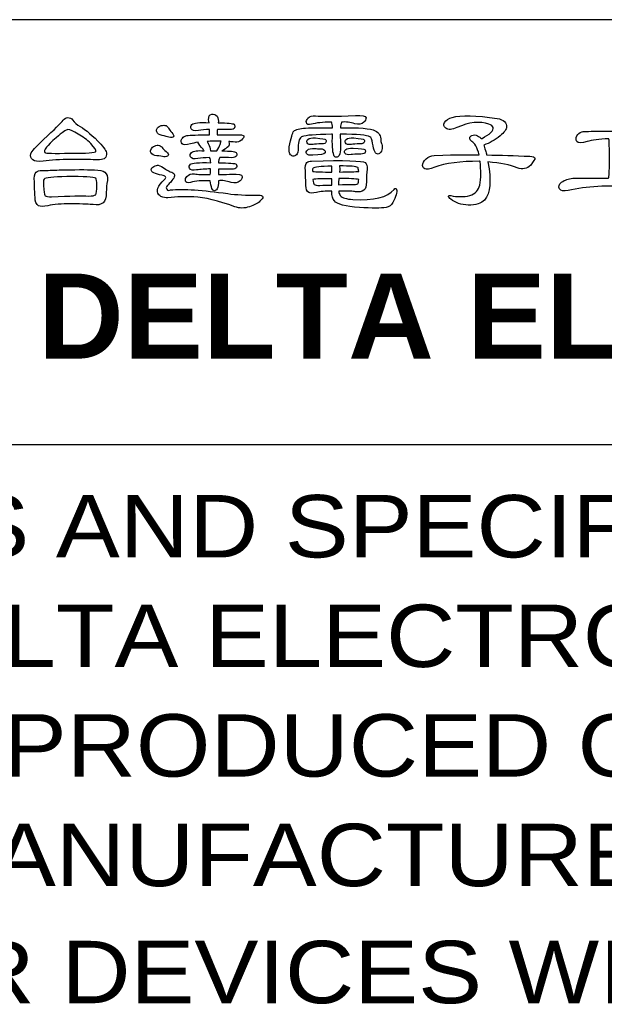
# Model space of a CAD drawing. Extents: x -54 to 576, y -100 to 345.
# Tile 12 of 18: x 373 to 398, y -60 to -18. Entities that reach past the tile are written whole.
import ezdxf

# ---------------------------------------------------------------- set-up
doc = ezdxf.new("R2010")
doc.units = 0
doc.header["$LTSCALE"] = 23.1
doc.header["$MEASUREMENT"] = 0
doc.layers.get('0').update_dxf_attribs({"linetype": 'CONTINUOUS'})
doc.layers.add('delta', color=5, linetype='CONTINUOUS')
doc.layers.add('DRAWING FRAME', color=1, linetype='CONTINUOUS')
doc.styles.add('ARIAL', font='ARIAL.TTF')
doc.styles.add('ROMANC', font='romanc')

# ---------------------------------------------------------------- blocks, each defined once
blk = doc.blocks.new('DELTA-TXT')
at = {"layer": 'delta'}
for points, knots in [([(0.724, 5.601), (1.095, 5.598), (1.348, 5.595), (1.483, 5.59), (1.483, 5.59), (1.564, 5.588), (1.626, 5.598), (1.667, 5.621), (1.667, 5.621), (1.704, 5.644), (1.727, 5.682), (1.735, 5.737), (1.735, 5.737), (1.749, 5.799), (1.697, 5.895), (1.578, 6.028), (1.578, 6.028), (1.346, 6.274), (1.151, 6.44), (0.994, 6.527), (0.994, 6.527), (0.903, 6.577), (0.831, 6.64), (0.779, 6.715), (0.779, 6.715), (0.751, 6.758), (0.706, 6.781), (0.641, 6.783), (0.641, 6.783), (0.594, 6.783), (0.552, 6.758), (0.515, 6.708), (0.515, 6.708), (0.451, 6.631), (0.267, 6.448), (-0.039, 6.161), (-0.039, 6.161), (-0.258, 5.963), (-0.378, 5.828), (-0.401, 5.758), (-0.401, 5.758), (-0.424, 5.689), (-0.406, 5.632), (-0.346, 5.587), (-0.346, 5.587), (-0.296, 5.546), (-0.199, 5.534), (-0.056, 5.553), (-0.056, 5.553), (0.17, 5.58), (0.43, 5.596), (0.724, 5.601)], [0, 0, 0, 0, 0.076923, 0.076923, 0.076923, 0.076923, 0.153846, 0.153846, 0.153846, 0.153846, 0.230769, 0.230769, 0.230769, 0.230769, 0.307692, 0.307692, 0.307692, 0.307692, 0.384615, 0.384615, 0.384615, 0.384615, 0.461538, 0.461538, 0.461538, 0.461538, 0.538462, 0.538462, 0.538462, 0.538462, 0.615385, 0.615385, 0.615385, 0.615385, 0.692308, 0.692308, 0.692308, 0.692308, 0.769231, 0.769231, 0.769231, 0.769231, 0.846154, 0.846154, 0.846154, 0.846154, 0.923077, 0.923077, 0.923077, 0.923077, 1, 1, 1, 1]), ([(5.186, 6.103), (5.227, 6.103), (5.267, 6.1), (5.306, 6.093), (5.306, 6.093), (5.388, 6.079), (5.45, 6.086), (5.494, 6.113), (5.494, 6.113), (5.564, 6.161), (5.604, 6.203), (5.613, 6.24), (5.613, 6.24), (5.623, 6.276), (5.581, 6.294), (5.487, 6.294), (5.487, 6.294), (5.272, 6.294), (5.062, 6.293), (4.855, 6.291), (4.855, 6.291), (4.857, 6.325), (4.859, 6.365), (4.861, 6.411), (4.861, 6.411), (4.861, 6.42), (4.862, 6.432), (4.865, 6.448), (4.865, 6.448), (4.97, 6.448), (5.083, 6.446), (5.207, 6.441), (5.207, 6.441), (5.291, 6.441), (5.339, 6.46), (5.35, 6.496), (5.35, 6.496), (5.364, 6.533), (5.359, 6.565), (5.337, 6.592), (5.337, 6.592), (5.302, 6.619), (5.153, 6.633), (4.889, 6.633), (4.889, 6.633), (4.898, 6.703), (4.886, 6.765), (4.855, 6.818), (4.855, 6.818), (4.818, 6.872), (4.768, 6.892), (4.704, 6.879), (4.704, 6.879), (4.642, 6.863), (4.614, 6.811), (4.618, 6.722), (4.618, 6.722), (4.625, 6.692), (4.63, 6.664), (4.632, 6.636), (4.632, 6.636), (4.359, 6.65), (4.197, 6.634), (4.147, 6.589), (4.147, 6.589), (4.11, 6.552), (4.101, 6.512), (4.12, 6.469), (4.12, 6.469), (4.149, 6.414), (4.219, 6.398), (4.328, 6.421), (4.328, 6.421), (4.417, 6.437), (4.522, 6.445), (4.642, 6.445), (4.642, 6.445), (4.64, 6.388), (4.641, 6.336), (4.646, 6.291), (4.646, 6.291), (4.568, 6.293), (4.493, 6.293), (4.42, 6.291), (4.42, 6.291), (4.14, 6.291), (3.985, 6.281), (3.955, 6.26), (3.955, 6.26), (3.914, 6.244), (3.882, 6.217), (3.859, 6.178), (3.859, 6.178), (3.837, 6.128), (3.839, 6.083), (3.866, 6.041), (3.866, 6.041), (3.896, 6.005), (3.976, 6.005), (4.106, 6.041), (4.106, 6.041), (4.163, 6.058), (4.235, 6.072), (4.321, 6.086), (4.321, 6.086), (4.315, 6.072), (4.347, 6.023), (4.42, 5.939), (4.42, 5.939), (4.448, 5.905), (4.471, 5.873), (4.492, 5.844), (4.492, 5.844), (4.312, 5.859), (4.193, 5.844), (4.133, 5.796), (4.133, 5.796), (4.097, 5.759), (4.088, 5.719), (4.106, 5.675), (4.106, 5.675), (4.135, 5.621), (4.205, 5.605), (4.315, 5.628), (4.315, 5.628), (4.406, 5.644), (4.516, 5.652), (4.646, 5.652), (4.646, 5.652), (4.662, 5.618), (4.672, 5.57), (4.677, 5.508), (4.677, 5.508), (4.335, 5.517), (4.145, 5.503), (4.106, 5.464), (4.106, 5.464), (4.069, 5.43), (4.06, 5.392), (4.078, 5.351), (4.078, 5.351), (4.106, 5.301), (4.172, 5.285), (4.277, 5.303), (4.277, 5.303), (4.389, 5.319), (4.52, 5.33), (4.673, 5.334), (4.673, 5.334), (4.671, 5.277), (4.667, 5.223), (4.663, 5.173), (4.663, 5.173), (4.456, 5.173), (4.309, 5.179), (4.222, 5.19), (4.222, 5.19), (4.126, 5.204), (4.054, 5.181), (4.006, 5.122), (4.006, 5.122), (3.97, 5.079), (3.955, 5.038), (3.962, 4.999), (3.962, 4.999), (3.971, 4.949), (4.019, 4.933), (4.106, 4.951), (4.106, 4.951), (4.245, 4.992), (4.431, 5.008), (4.663, 4.999), (4.663, 4.999), (4.67, 4.917), (4.686, 4.844), (4.711, 4.78), (4.711, 4.78), (4.725, 4.739), (4.75, 4.719), (4.786, 4.719), (4.786, 4.719), (4.813, 4.719), (4.837, 4.736), (4.858, 4.77), (4.858, 4.77), (4.887, 4.827), (4.901, 4.901), (4.899, 4.992), (4.899, 4.992), (4.897, 4.995), (4.896, 4.996), (4.896, 4.999), (4.896, 4.999), (4.998, 5.013), (5.117, 4.996), (5.251, 4.951), (5.251, 4.951), (5.356, 4.922), (5.44, 4.936), (5.504, 4.995), (5.504, 4.995), (5.547, 5.039), (5.568, 5.08), (5.565, 5.118), (5.565, 5.118), (5.559, 5.173), (5.46, 5.195), (5.268, 5.184), (5.268, 5.184), (5.204, 5.181), (5.079, 5.178), (4.892, 5.173), (4.892, 5.173), (4.892, 5.235), (4.892, 5.287), (4.892, 5.331), (4.892, 5.331), (5.008, 5.331), (5.134, 5.328), (5.268, 5.324), (5.268, 5.324), (5.345, 5.324), (5.391, 5.341), (5.405, 5.375), (5.405, 5.375), (5.418, 5.411), (5.414, 5.441), (5.391, 5.464), (5.391, 5.464), (5.362, 5.491), (5.196, 5.505), (4.896, 5.505), (4.896, 5.505), (4.898, 5.562), (4.909, 5.612), (4.929, 5.655), (4.929, 5.655), (5.032, 5.655), (5.143, 5.653), (5.261, 5.649), (5.261, 5.649), (5.345, 5.649), (5.393, 5.667), (5.405, 5.703), (5.405, 5.703), (5.418, 5.74), (5.414, 5.772), (5.391, 5.799), (5.391, 5.799), (5.357, 5.826), (5.223, 5.84), (4.991, 5.84), (4.991, 5.84), (5.074, 5.894), (5.124, 5.926), (5.145, 5.936), (5.145, 5.936), (5.2, 5.979), (5.214, 6.035), (5.186, 6.103)], [0, 0, 0, 0, 0.015385, 0.015385, 0.015385, 0.015385, 0.030769, 0.030769, 0.030769, 0.030769, 0.046154, 0.046154, 0.046154, 0.046154, 0.061538, 0.061538, 0.061538, 0.061538, 0.076923, 0.076923, 0.076923, 0.076923, 0.092308, 0.092308, 0.092308, 0.092308, 0.107692, 0.107692, 0.107692, 0.107692, 0.123077, 0.123077, 0.123077, 0.123077, 0.138462, 0.138462, 0.138462, 0.138462, 0.153846, 0.153846, 0.153846, 0.153846, 0.169231, 0.169231, 0.169231, 0.169231, 0.184615, 0.184615, 0.184615, 0.184615, 0.2, 0.2, 0.2, 0.2, 0.215385, 0.215385, 0.215385, 0.215385, 0.230769, 0.230769, 0.230769, 0.230769, 0.246154, 0.246154, 0.246154, 0.246154, 0.261538, 0.261538, 0.261538, 0.261538, 0.276923, 0.276923, 0.276923, 0.276923, 0.292308, 0.292308, 0.292308, 0.292308, 0.307692, 0.307692, 0.307692, 0.307692, 0.323077, 0.323077, 0.323077, 0.323077, 0.338462, 0.338462, 0.338462, 0.338462, 0.353846, 0.353846, 0.353846, 0.353846, 0.369231, 0.369231, 0.369231, 0.369231, 0.384615, 0.384615, 0.384615, 0.384615, 0.4, 0.4, 0.4, 0.4, 0.415385, 0.415385, 0.415385, 0.415385, 0.430769, 0.430769, 0.430769, 0.430769, 0.446154, 0.446154, 0.446154, 0.446154, 0.461538, 0.461538, 0.461538, 0.461538, 0.476923, 0.476923, 0.476923, 0.476923, 0.492308, 0.492308, 0.492308, 0.492308, 0.507692, 0.507692, 0.507692, 0.507692, 0.523077, 0.523077, 0.523077, 0.523077, 0.538462, 0.538462, 0.538462, 0.538462, 0.553846, 0.553846, 0.553846, 0.553846, 0.569231, 0.569231, 0.569231, 0.569231, 0.584615, 0.584615, 0.584615, 0.584615, 0.6, 0.6, 0.6, 0.6, 0.615385, 0.615385, 0.615385, 0.615385, 0.630769, 0.630769, 0.630769, 0.630769, 0.646154, 0.646154, 0.646154, 0.646154, 0.661538, 0.661538, 0.661538, 0.661538, 0.676923, 0.676923, 0.676923, 0.676923, 0.692308, 0.692308, 0.692308, 0.692308, 0.707692, 0.707692, 0.707692, 0.707692, 0.723077, 0.723077, 0.723077, 0.723077, 0.738462, 0.738462, 0.738462, 0.738462, 0.753846, 0.753846, 0.753846, 0.753846, 0.769231, 0.769231, 0.769231, 0.769231, 0.784615, 0.784615, 0.784615, 0.784615, 0.8, 0.8, 0.8, 0.8, 0.815385, 0.815385, 0.815385, 0.815385, 0.830769, 0.830769, 0.830769, 0.830769, 0.846154, 0.846154, 0.846154, 0.846154, 0.861538, 0.861538, 0.861538, 0.861538, 0.876923, 0.876923, 0.876923, 0.876923, 0.892308, 0.892308, 0.892308, 0.892308, 0.907692, 0.907692, 0.907692, 0.907692, 0.923077, 0.923077, 0.923077, 0.923077, 0.938462, 0.938462, 0.938462, 0.938462, 0.953846, 0.953846, 0.953846, 0.953846, 0.969231, 0.969231, 0.969231, 0.969231, 0.984615, 0.984615, 0.984615, 0.984615, 1, 1, 1, 1]), ([(8.114, 6.311), (8.1, 6.024), (8.112, 5.828), (8.151, 5.724), (8.151, 5.724), (8.165, 5.682), (8.19, 5.662), (8.226, 5.662), (8.226, 5.662), (8.254, 5.662), (8.278, 5.679), (8.298, 5.713), (8.298, 5.713), (8.328, 5.771), (8.341, 5.845), (8.339, 5.936), (8.339, 5.936), (8.337, 6.089), (8.335, 6.213), (8.332, 6.311), (8.332, 6.311), (8.818, 6.311), (9.097, 6.287), (9.17, 6.24), (9.17, 6.24), (9.204, 6.219), (9.229, 6.159), (9.245, 6.059), (9.245, 6.059), (9.272, 5.846), (9.325, 5.745), (9.402, 5.754), (9.402, 5.754), (9.425, 5.757), (9.449, 5.775), (9.474, 5.809), (9.474, 5.809), (9.502, 5.846), (9.516, 5.894), (9.518, 5.953), (9.518, 5.953), (9.516, 5.982), (9.51, 6.009), (9.502, 6.031), (9.502, 6.031), (9.488, 6.061), (9.48, 6.098), (9.478, 6.144), (9.478, 6.144), (9.484, 6.26), (9.43, 6.349), (9.313, 6.411), (9.313, 6.411), (9.197, 6.475), (8.872, 6.503), (8.336, 6.496), (8.336, 6.496), (8.338, 6.553), (8.349, 6.605), (8.37, 6.653), (8.37, 6.653), (8.486, 6.667), (8.611, 6.651), (8.746, 6.605), (8.746, 6.605), (8.851, 6.576), (8.935, 6.591), (8.999, 6.65), (8.999, 6.65), (9.042, 6.694), (9.063, 6.734), (9.061, 6.773), (9.061, 6.773), (9.054, 6.828), (8.954, 6.849), (8.763, 6.838), (8.763, 6.838), (8.18, 6.815), (7.804, 6.813), (7.635, 6.831), (7.635, 6.831), (7.539, 6.845), (7.467, 6.822), (7.419, 6.763), (7.419, 6.763), (7.383, 6.72), (7.368, 6.678), (7.375, 6.64), (7.375, 6.64), (7.384, 6.59), (7.432, 6.574), (7.519, 6.592), (7.519, 6.592), (7.644, 6.633), (7.832, 6.653), (8.083, 6.653), (8.083, 6.653), (8.098, 6.617), (8.11, 6.563), (8.117, 6.493), (8.117, 6.493), (7.83, 6.495), (7.576, 6.493), (7.355, 6.486), (7.355, 6.486), (7.184, 6.477), (7.072, 6.447), (7.02, 6.397), (7.02, 6.397), (6.985, 6.356), (6.942, 6.209), (6.89, 5.956), (6.89, 5.956), (6.883, 5.858), (6.889, 5.792), (6.907, 5.758), (6.907, 5.758), (6.93, 5.724), (6.959, 5.703), (6.996, 5.696), (6.996, 5.696), (7.032, 5.694), (7.065, 5.705), (7.095, 5.73), (7.095, 5.73), (7.129, 5.765), (7.145, 5.833), (7.143, 5.936), (7.143, 5.936), (7.143, 6.12), (7.184, 6.224), (7.266, 6.247), (7.266, 6.247), (7.355, 6.283), (7.627, 6.305), (8.083, 6.311), (8.083, 6.311), (8.092, 6.314), (8.102, 6.314), (8.114, 6.311)], [0, 0, 0, 0, 0.028571, 0.028571, 0.028571, 0.028571, 0.057143, 0.057143, 0.057143, 0.057143, 0.085714, 0.085714, 0.085714, 0.085714, 0.114286, 0.114286, 0.114286, 0.114286, 0.142857, 0.142857, 0.142857, 0.142857, 0.171429, 0.171429, 0.171429, 0.171429, 0.2, 0.2, 0.2, 0.2, 0.228571, 0.228571, 0.228571, 0.228571, 0.257143, 0.257143, 0.257143, 0.257143, 0.285714, 0.285714, 0.285714, 0.285714, 0.314286, 0.314286, 0.314286, 0.314286, 0.342857, 0.342857, 0.342857, 0.342857, 0.371429, 0.371429, 0.371429, 0.371429, 0.4, 0.4, 0.4, 0.4, 0.428571, 0.428571, 0.428571, 0.428571, 0.457143, 0.457143, 0.457143, 0.457143, 0.485714, 0.485714, 0.485714, 0.485714, 0.514286, 0.514286, 0.514286, 0.514286, 0.542857, 0.542857, 0.542857, 0.542857, 0.571429, 0.571429, 0.571429, 0.571429, 0.6, 0.6, 0.6, 0.6, 0.628571, 0.628571, 0.628571, 0.628571, 0.657143, 0.657143, 0.657143, 0.657143, 0.685714, 0.685714, 0.685714, 0.685714, 0.714286, 0.714286, 0.714286, 0.714286, 0.742857, 0.742857, 0.742857, 0.742857, 0.771429, 0.771429, 0.771429, 0.771429, 0.8, 0.8, 0.8, 0.8, 0.828571, 0.828571, 0.828571, 0.828571, 0.857143, 0.857143, 0.857143, 0.857143, 0.885714, 0.885714, 0.885714, 0.885714, 0.914286, 0.914286, 0.914286, 0.914286, 0.942857, 0.942857, 0.942857, 0.942857, 0.971429, 0.971429, 0.971429, 0.971429, 1, 1, 1, 1]), ([(12.501, 5.529), (12.851, 5.506), (13.126, 5.45), (13.325, 5.361), (13.325, 5.361), (13.475, 5.307), (13.602, 5.334), (13.707, 5.443), (13.707, 5.443), (13.792, 5.546), (13.83, 5.61), (13.823, 5.635), (13.823, 5.635), (13.815, 5.664), (13.767, 5.682), (13.68, 5.689), (13.68, 5.689), (13.256, 5.71), (12.85, 5.723), (12.463, 5.727), (12.463, 5.727), (12.454, 5.771), (12.443, 5.811), (12.429, 5.85), (12.429, 5.85), (12.409, 5.919), (12.394, 5.971), (12.385, 6.007), (12.385, 6.007), (12.542, 6.062), (12.695, 6.149), (12.843, 6.267), (12.843, 6.267), (12.961, 6.365), (13.022, 6.447), (13.027, 6.513), (13.027, 6.513), (13.034, 6.639), (12.945, 6.721), (12.76, 6.759), (12.76, 6.759), (12.164, 6.848), (11.74, 6.857), (11.489, 6.787), (11.489, 6.787), (11.391, 6.759), (11.32, 6.71), (11.277, 6.64), (11.277, 6.64), (11.241, 6.578), (11.251, 6.526), (11.308, 6.482), (11.308, 6.482), (11.378, 6.432), (11.485, 6.438), (11.626, 6.5), (11.626, 6.5), (11.968, 6.657), (12.267, 6.688), (12.525, 6.592), (12.525, 6.592), (12.593, 6.578), (12.634, 6.549), (12.648, 6.503), (12.648, 6.503), (12.657, 6.46), (12.635, 6.412), (12.583, 6.359), (12.583, 6.359), (12.519, 6.303), (12.436, 6.248), (12.333, 6.195), (12.333, 6.195), (12.326, 6.195), (12.321, 6.193), (12.316, 6.188), (12.316, 6.188), (12.287, 6.218), (12.25, 6.244), (12.207, 6.267), (12.207, 6.267), (12.152, 6.294), (12.098, 6.299), (12.046, 6.281), (12.046, 6.281), (12.01, 6.267), (11.989, 6.242), (11.985, 6.206), (11.985, 6.206), (11.982, 6.169), (12.003, 6.138), (12.046, 6.11), (12.046, 6.11), (12.128, 6.069), (12.196, 5.942), (12.251, 5.727), (12.251, 5.727), (12.078, 5.741), (11.656, 5.736), (10.983, 5.713), (10.983, 5.713), (10.892, 5.706), (10.815, 5.674), (10.754, 5.614), (10.754, 5.614), (10.685, 5.553), (10.653, 5.492), (10.655, 5.433), (10.655, 5.433), (10.657, 5.39), (10.679, 5.358), (10.72, 5.337), (10.72, 5.337), (10.761, 5.314), (10.853, 5.328), (10.997, 5.379), (10.997, 5.379), (11.304, 5.495), (11.727, 5.552), (12.265, 5.549), (12.265, 5.549), (12.267, 5.549), (12.272, 5.548), (12.279, 5.546), (12.279, 5.546), (12.306, 5.293), (12.304, 5.07), (12.272, 4.879), (12.272, 4.879), (12.235, 4.733), (12.141, 4.634), (11.988, 4.582), (11.988, 4.582), (11.81, 4.541), (11.63, 4.541), (11.448, 4.582), (11.448, 4.582), (11.412, 4.591), (11.391, 4.586), (11.387, 4.568), (11.387, 4.568), (11.384, 4.541), (11.406, 4.511), (11.451, 4.48), (11.451, 4.48), (11.583, 4.374), (11.748, 4.319), (11.944, 4.312), (11.944, 4.312), (12.158, 4.314), (12.312, 4.361), (12.405, 4.452), (12.405, 4.452), (12.569, 4.646), (12.601, 5.005), (12.501, 5.529)], [0, 0, 0, 0, 0.025641, 0.025641, 0.025641, 0.025641, 0.051282, 0.051282, 0.051282, 0.051282, 0.076923, 0.076923, 0.076923, 0.076923, 0.102564, 0.102564, 0.102564, 0.102564, 0.128205, 0.128205, 0.128205, 0.128205, 0.153846, 0.153846, 0.153846, 0.153846, 0.179487, 0.179487, 0.179487, 0.179487, 0.205128, 0.205128, 0.205128, 0.205128, 0.230769, 0.230769, 0.230769, 0.230769, 0.25641, 0.25641, 0.25641, 0.25641, 0.282051, 0.282051, 0.282051, 0.282051, 0.307692, 0.307692, 0.307692, 0.307692, 0.333333, 0.333333, 0.333333, 0.333333, 0.358974, 0.358974, 0.358974, 0.358974, 0.384615, 0.384615, 0.384615, 0.384615, 0.410256, 0.410256, 0.410256, 0.410256, 0.435897, 0.435897, 0.435897, 0.435897, 0.461538, 0.461538, 0.461538, 0.461538, 0.487179, 0.487179, 0.487179, 0.487179, 0.512821, 0.512821, 0.512821, 0.512821, 0.538462, 0.538462, 0.538462, 0.538462, 0.564103, 0.564103, 0.564103, 0.564103, 0.589744, 0.589744, 0.589744, 0.589744, 0.615385, 0.615385, 0.615385, 0.615385, 0.641026, 0.641026, 0.641026, 0.641026, 0.666667, 0.666667, 0.666667, 0.666667, 0.692308, 0.692308, 0.692308, 0.692308, 0.717949, 0.717949, 0.717949, 0.717949, 0.74359, 0.74359, 0.74359, 0.74359, 0.769231, 0.769231, 0.769231, 0.769231, 0.794872, 0.794872, 0.794872, 0.794872, 0.820513, 0.820513, 0.820513, 0.820513, 0.846154, 0.846154, 0.846154, 0.846154, 0.871795, 0.871795, 0.871795, 0.871795, 0.897436, 0.897436, 0.897436, 0.897436, 0.923077, 0.923077, 0.923077, 0.923077, 0.948718, 0.948718, 0.948718, 0.948718, 0.974359, 0.974359, 0.974359, 0.974359, 1, 1, 1, 1]), ([(0.935, 6.318), (1.068, 6.243), (1.186, 6.153), (1.291, 6.048), (1.291, 6.048), (1.403, 5.93), (1.452, 5.856), (1.438, 5.826), (1.438, 5.826), (1.422, 5.79), (1.182, 5.774), (0.717, 5.778), (0.717, 5.778), (0.252, 5.765), (0.01, 5.772), (-0.008, 5.799), (-0.008, 5.799), (-0.049, 5.853), (0.058, 5.992), (0.314, 6.212), (0.314, 6.212), (0.487, 6.365), (0.596, 6.441), (0.641, 6.441), (0.641, 6.441), (0.706, 6.439), (0.804, 6.398), (0.935, 6.318)], [0, 0, 0, 0, 0.142857, 0.142857, 0.142857, 0.142857, 0.285714, 0.285714, 0.285714, 0.285714, 0.428571, 0.428571, 0.428571, 0.428571, 0.571429, 0.571429, 0.571429, 0.571429, 0.714286, 0.714286, 0.714286, 0.714286, 0.857143, 0.857143, 0.857143, 0.857143, 1, 1, 1, 1]), ([(3.484, 6.486), (3.474, 6.513), (3.452, 6.536), (3.415, 6.554), (3.415, 6.554), (3.374, 6.57), (3.327, 6.57), (3.275, 6.554), (3.275, 6.554), (3.232, 6.538), (3.199, 6.517), (3.176, 6.489), (3.176, 6.489), (3.149, 6.448), (3.141, 6.413), (3.152, 6.383), (3.152, 6.383), (3.173, 6.329), (3.223, 6.293), (3.302, 6.278), (3.302, 6.278), (3.387, 6.261), (3.452, 6.244), (3.497, 6.226), (3.497, 6.226), (3.561, 6.21), (3.603, 6.216), (3.624, 6.243), (3.624, 6.243), (3.644, 6.266), (3.63, 6.306), (3.579, 6.363), (3.579, 6.363), (3.539, 6.404), (3.506, 6.445), (3.484, 6.486)], [0, 0, 0, 0, 0.111111, 0.111111, 0.111111, 0.111111, 0.222222, 0.222222, 0.222222, 0.222222, 0.333333, 0.333333, 0.333333, 0.333333, 0.444444, 0.444444, 0.444444, 0.444444, 0.555556, 0.555556, 0.555556, 0.555556, 0.666667, 0.666667, 0.666667, 0.666667, 0.777778, 0.777778, 0.777778, 0.777778, 0.888889, 0.888889, 0.888889, 0.888889, 1, 1, 1, 1]), ([(15.9, 5.074), (15.645, 5.076), (15.376, 5.075), (15.094, 5.07), (15.094, 5.07), (14.991, 5.068), (14.923, 5.068), (14.892, 5.068), (14.892, 5.068), (14.773, 5.058), (14.668, 5.023), (14.577, 4.961), (14.577, 4.961), (14.502, 4.898), (14.483, 4.834), (14.519, 4.77), (14.519, 4.77), (14.556, 4.713), (14.637, 4.698), (14.765, 4.726), (14.765, 4.726), (15.278, 4.842), (15.879, 4.876), (16.57, 4.828), (16.57, 4.828), (16.83, 4.807), (17.05, 4.758), (17.23, 4.681), (17.23, 4.681), (17.319, 4.645), (17.396, 4.65), (17.462, 4.698), (17.462, 4.698), (17.537, 4.762), (17.604, 4.841), (17.664, 4.934), (17.664, 4.934), (17.705, 5.002), (17.684, 5.036), (17.602, 5.033), (17.602, 5.033), (17.589, 5.033), (17.137, 5.047), (16.249, 5.074), (16.249, 5.074), (16.228, 5.076), (16.209, 5.076), (16.19, 5.074), (16.19, 5.074), (16.175, 5.259), (16.173, 5.553), (16.187, 5.956), (16.187, 5.956), (16.187, 6.059), (16.194, 6.136), (16.208, 6.188), (16.208, 6.188), (16.387, 6.191), (16.543, 6.183), (16.673, 6.164), (16.673, 6.164), (16.771, 6.149), (16.845, 6.157), (16.898, 6.188), (16.898, 6.188), (16.983, 6.245), (17.03, 6.297), (17.041, 6.342), (17.041, 6.342), (17.051, 6.383), (16.999, 6.404), (16.888, 6.404), (16.888, 6.404), (15.76, 6.404), (15.18, 6.396), (15.148, 6.38), (15.148, 6.38), (15.084, 6.357), (15.037, 6.318), (15.008, 6.264), (15.008, 6.264), (14.978, 6.207), (14.979, 6.153), (15.011, 6.103), (15.011, 6.103), (15.047, 6.06), (15.143, 6.06), (15.298, 6.103), (15.298, 6.103), (15.431, 6.146), (15.634, 6.173), (15.91, 6.182), (15.91, 6.182), (15.91, 6.182), (15.914, 6.175), (15.914, 6.175), (15.914, 6.175), (15.923, 6.104), (15.928, 5.922), (15.931, 5.628), (15.931, 5.628), (15.931, 5.341), (15.923, 5.162), (15.907, 5.091), (15.907, 5.091), (15.904, 5.089), (15.902, 5.083), (15.9, 5.074)], [0, 0, 0, 0, 0.037037, 0.037037, 0.037037, 0.037037, 0.074074, 0.074074, 0.074074, 0.074074, 0.111111, 0.111111, 0.111111, 0.111111, 0.148148, 0.148148, 0.148148, 0.148148, 0.185185, 0.185185, 0.185185, 0.185185, 0.222222, 0.222222, 0.222222, 0.222222, 0.259259, 0.259259, 0.259259, 0.259259, 0.296296, 0.296296, 0.296296, 0.296296, 0.333333, 0.333333, 0.333333, 0.333333, 0.37037, 0.37037, 0.37037, 0.37037, 0.407407, 0.407407, 0.407407, 0.407407, 0.444444, 0.444444, 0.444444, 0.444444, 0.481481, 0.481481, 0.481481, 0.481481, 0.518519, 0.518519, 0.518519, 0.518519, 0.555556, 0.555556, 0.555556, 0.555556, 0.592593, 0.592593, 0.592593, 0.592593, 0.62963, 0.62963, 0.62963, 0.62963, 0.666667, 0.666667, 0.666667, 0.666667, 0.703704, 0.703704, 0.703704, 0.703704, 0.740741, 0.740741, 0.740741, 0.740741, 0.777778, 0.777778, 0.777778, 0.777778, 0.814815, 0.814815, 0.814815, 0.814815, 0.851852, 0.851852, 0.851852, 0.851852, 0.888889, 0.888889, 0.888889, 0.888889, 0.925926, 0.925926, 0.925926, 0.925926, 0.962963, 0.962963, 0.962963, 0.962963, 1, 1, 1, 1]), ([(4.66, 6.113), (4.771, 6.115), (4.875, 6.115), (4.971, 6.113), (4.971, 6.113), (4.962, 6.09), (4.952, 6.06), (4.94, 6.021), (4.94, 6.021), (4.92, 5.973), (4.889, 5.913), (4.848, 5.84), (4.848, 5.84), (4.791, 5.842), (4.732, 5.844), (4.67, 5.844), (4.67, 5.844), (4.66, 5.925), (4.641, 5.988), (4.611, 6.031), (4.611, 6.031), (4.605, 6.065), (4.593, 6.09), (4.578, 6.107), (4.578, 6.107), (4.6, 6.109), (4.628, 6.111), (4.66, 6.113)], [0, 0, 0, 0, 0.142857, 0.142857, 0.142857, 0.142857, 0.285714, 0.285714, 0.285714, 0.285714, 0.428571, 0.428571, 0.428571, 0.428571, 0.571429, 0.571429, 0.571429, 0.571429, 0.714286, 0.714286, 0.714286, 0.714286, 0.857143, 0.857143, 0.857143, 0.857143, 1, 1, 1, 1]), ([(7.632, 6.209), (7.527, 6.211), (7.456, 6.198), (7.419, 6.168), (7.419, 6.168), (7.386, 6.138), (7.377, 6.104), (7.395, 6.065), (7.395, 6.065), (7.418, 6.022), (7.477, 6.009), (7.57, 6.024), (7.57, 6.024), (7.613, 6.034), (7.693, 6.04), (7.809, 6.041), (7.809, 6.041), (7.88, 6.041), (7.92, 6.058), (7.929, 6.089), (7.929, 6.089), (7.938, 6.119), (7.935, 6.145), (7.919, 6.168), (7.919, 6.168), (7.912, 6.175), (7.816, 6.188), (7.632, 6.209)], [0, 0, 0, 0, 0.142857, 0.142857, 0.142857, 0.142857, 0.285714, 0.285714, 0.285714, 0.285714, 0.428571, 0.428571, 0.428571, 0.428571, 0.571429, 0.571429, 0.571429, 0.571429, 0.714286, 0.714286, 0.714286, 0.714286, 0.857143, 0.857143, 0.857143, 0.857143, 1, 1, 1, 1]), ([(8.712, 6.209), (8.607, 6.211), (8.536, 6.198), (8.5, 6.168), (8.5, 6.168), (8.465, 6.138), (8.458, 6.104), (8.476, 6.065), (8.476, 6.065), (8.499, 6.022), (8.557, 6.009), (8.65, 6.024), (8.65, 6.024), (8.694, 6.034), (8.773, 6.04), (8.89, 6.041), (8.89, 6.041), (8.96, 6.041), (9, 6.058), (9.009, 6.089), (9.009, 6.089), (9.019, 6.119), (9.015, 6.145), (8.999, 6.168), (8.999, 6.168), (8.992, 6.175), (8.897, 6.188), (8.712, 6.209)], [0, 0, 0, 0, 0.142857, 0.142857, 0.142857, 0.142857, 0.285714, 0.285714, 0.285714, 0.285714, 0.428571, 0.428571, 0.428571, 0.428571, 0.571429, 0.571429, 0.571429, 0.571429, 0.714286, 0.714286, 0.714286, 0.714286, 0.857143, 0.857143, 0.857143, 0.857143, 1, 1, 1, 1]), ([(3.306, 5.936), (3.292, 5.963), (3.266, 5.982), (3.227, 5.993), (3.227, 5.993), (3.186, 6.007), (3.141, 6.003), (3.091, 5.98), (3.091, 5.98), (3.047, 5.957), (3.018, 5.931), (3.002, 5.901), (3.002, 5.901), (2.979, 5.858), (2.974, 5.821), (2.988, 5.792), (2.988, 5.792), (3.015, 5.742), (3.07, 5.713), (3.152, 5.706), (3.152, 5.706), (3.241, 5.698), (3.307, 5.688), (3.35, 5.679), (3.35, 5.679), (3.414, 5.67), (3.456, 5.68), (3.477, 5.71), (3.477, 5.71), (3.493, 5.737), (3.473, 5.775), (3.419, 5.822), (3.419, 5.822), (3.371, 5.859), (3.333, 5.897), (3.306, 5.936)], [0, 0, 0, 0, 0.111111, 0.111111, 0.111111, 0.111111, 0.222222, 0.222222, 0.222222, 0.222222, 0.333333, 0.333333, 0.333333, 0.333333, 0.444444, 0.444444, 0.444444, 0.444444, 0.555556, 0.555556, 0.555556, 0.555556, 0.666667, 0.666667, 0.666667, 0.666667, 0.777778, 0.777778, 0.777778, 0.777778, 0.888889, 0.888889, 0.888889, 0.888889, 1, 1, 1, 1]), ([(7.618, 5.908), (7.513, 5.911), (7.442, 5.897), (7.406, 5.867), (7.406, 5.867), (7.372, 5.838), (7.364, 5.803), (7.382, 5.765), (7.382, 5.765), (7.405, 5.722), (7.463, 5.708), (7.556, 5.724), (7.556, 5.724), (7.768, 5.724), (7.883, 5.745), (7.902, 5.789), (7.902, 5.789), (7.911, 5.818), (7.907, 5.845), (7.891, 5.867), (7.891, 5.867), (7.862, 5.894), (7.793, 5.906), (7.686, 5.901), (7.686, 5.901), (7.666, 5.904), (7.643, 5.906), (7.618, 5.908)], [0, 0, 0, 0, 0.142857, 0.142857, 0.142857, 0.142857, 0.285714, 0.285714, 0.285714, 0.285714, 0.428571, 0.428571, 0.428571, 0.428571, 0.571429, 0.571429, 0.571429, 0.571429, 0.714286, 0.714286, 0.714286, 0.714286, 0.857143, 0.857143, 0.857143, 0.857143, 1, 1, 1, 1]), ([(8.698, 5.922), (8.593, 5.924), (8.523, 5.911), (8.486, 5.881), (8.486, 5.881), (8.452, 5.851), (8.444, 5.817), (8.462, 5.778), (8.462, 5.778), (8.485, 5.735), (8.543, 5.722), (8.636, 5.737), (8.636, 5.737), (8.684, 5.747), (8.778, 5.752), (8.917, 5.754), (8.917, 5.754), (8.988, 5.754), (9.027, 5.771), (9.037, 5.802), (9.037, 5.802), (9.045, 5.832), (9.042, 5.858), (9.026, 5.881), (9.026, 5.881), (9.013, 5.894), (8.903, 5.908), (8.698, 5.922)], [0, 0, 0, 0, 0.142857, 0.142857, 0.142857, 0.142857, 0.285714, 0.285714, 0.285714, 0.285714, 0.428571, 0.428571, 0.428571, 0.428571, 0.571429, 0.571429, 0.571429, 0.571429, 0.714286, 0.714286, 0.714286, 0.714286, 0.857143, 0.857143, 0.857143, 0.857143, 1, 1, 1, 1]), ([(8.09, 4.705), (8.092, 4.568), (8.117, 4.478), (8.165, 4.435), (8.165, 4.435), (8.24, 4.332), (8.476, 4.268), (8.873, 4.243), (8.873, 4.243), (9.23, 4.223), (9.481, 4.224), (9.625, 4.247), (9.625, 4.247), (9.709, 4.256), (9.773, 4.302), (9.816, 4.384), (9.816, 4.384), (9.907, 4.55), (9.943, 4.673), (9.922, 4.753), (9.922, 4.753), (9.908, 4.796), (9.884, 4.796), (9.85, 4.753), (9.85, 4.753), (9.666, 4.532), (9.279, 4.438), (8.691, 4.472), (8.691, 4.472), (8.505, 4.482), (8.385, 4.517), (8.332, 4.579), (8.332, 4.579), (8.312, 4.615), (8.297, 4.657), (8.288, 4.705), (8.288, 4.705), (8.55, 4.707), (8.708, 4.703), (8.763, 4.691), (8.763, 4.691), (8.861, 4.676), (8.94, 4.69), (8.999, 4.736), (8.999, 4.736), (9.049, 4.772), (9.072, 4.851), (9.068, 4.971), (9.068, 4.971), (9.068, 5.097), (9.076, 5.215), (9.094, 5.327), (9.094, 5.327), (9.104, 5.411), (9.083, 5.474), (9.033, 5.515), (9.033, 5.515), (8.97, 5.565), (8.464, 5.579), (7.519, 5.556), (7.519, 5.556), (7.462, 5.556), (7.419, 5.544), (7.393, 5.519), (7.393, 5.519), (7.351, 5.482), (7.337, 5.404), (7.348, 5.283), (7.348, 5.283), (7.35, 5.146), (7.356, 5.006), (7.365, 4.862), (7.365, 4.862), (7.363, 4.767), (7.389, 4.702), (7.443, 4.667), (7.443, 4.667), (7.48, 4.645), (7.552, 4.645), (7.659, 4.667), (7.659, 4.667), (7.768, 4.695), (7.912, 4.707), (8.09, 4.705)], [0, 0, 0, 0, 0.047619, 0.047619, 0.047619, 0.047619, 0.095238, 0.095238, 0.095238, 0.095238, 0.142857, 0.142857, 0.142857, 0.142857, 0.190476, 0.190476, 0.190476, 0.190476, 0.238095, 0.238095, 0.238095, 0.238095, 0.285714, 0.285714, 0.285714, 0.285714, 0.333333, 0.333333, 0.333333, 0.333333, 0.380952, 0.380952, 0.380952, 0.380952, 0.428571, 0.428571, 0.428571, 0.428571, 0.47619, 0.47619, 0.47619, 0.47619, 0.52381, 0.52381, 0.52381, 0.52381, 0.571429, 0.571429, 0.571429, 0.571429, 0.619048, 0.619048, 0.619048, 0.619048, 0.666667, 0.666667, 0.666667, 0.666667, 0.714286, 0.714286, 0.714286, 0.714286, 0.761905, 0.761905, 0.761905, 0.761905, 0.809524, 0.809524, 0.809524, 0.809524, 0.857143, 0.857143, 0.857143, 0.857143, 0.904762, 0.904762, 0.904762, 0.904762, 0.952381, 0.952381, 0.952381, 0.952381, 1, 1, 1, 1]), ([(1.356, 4.325), (1.479, 4.303), (1.575, 4.321), (1.643, 4.38), (1.643, 4.38), (1.705, 4.428), (1.734, 4.525), (1.729, 4.671), (1.729, 4.671), (1.731, 4.789), (1.741, 4.901), (1.759, 5.006), (1.759, 5.006), (1.776, 5.111), (1.75, 5.189), (1.685, 5.241), (1.685, 5.241), (1.634, 5.278), (1.539, 5.3), (1.397, 5.307), (1.397, 5.307), (1.162, 5.316), (0.831, 5.314), (0.402, 5.303), (0.402, 5.303), (0.225, 5.296), (0.06, 5.292), (-0.09, 5.289), (-0.09, 5.289), (-0.161, 5.289), (-0.213, 5.275), (-0.247, 5.245), (-0.247, 5.245), (-0.297, 5.197), (-0.314, 5.105), (-0.298, 4.968), (-0.298, 4.968), (-0.296, 4.825), (-0.29, 4.68), (-0.282, 4.534), (-0.282, 4.534), (-0.282, 4.415), (-0.248, 4.336), (-0.182, 4.295), (-0.182, 4.295), (-0.139, 4.267), (-0.051, 4.267), (0.081, 4.295), (0.081, 4.295), (0.241, 4.331), (0.462, 4.348), (0.744, 4.346), (0.744, 4.346), (1.081, 4.344), (1.285, 4.337), (1.356, 4.325)], [0, 0, 0, 0, 0.071429, 0.071429, 0.071429, 0.071429, 0.142857, 0.142857, 0.142857, 0.142857, 0.214286, 0.214286, 0.214286, 0.214286, 0.285714, 0.285714, 0.285714, 0.285714, 0.357143, 0.357143, 0.357143, 0.357143, 0.428571, 0.428571, 0.428571, 0.428571, 0.5, 0.5, 0.5, 0.5, 0.571429, 0.571429, 0.571429, 0.571429, 0.642857, 0.642857, 0.642857, 0.642857, 0.714286, 0.714286, 0.714286, 0.714286, 0.785714, 0.785714, 0.785714, 0.785714, 0.857143, 0.857143, 0.857143, 0.857143, 0.928571, 0.928571, 0.928571, 0.928571, 1, 1, 1, 1]), ([(3.067, 5.225), (3.128, 5.195), (3.204, 5.171), (3.296, 5.153), (3.296, 5.153), (3.352, 5.15), (3.387, 5.137), (3.398, 5.112), (3.398, 5.112), (3.414, 5.082), (3.404, 5.056), (3.368, 5.033), (3.368, 5.033), (3.174, 4.855), (3.123, 4.712), (3.214, 4.603), (3.214, 4.603), (3.227, 4.589), (3.247, 4.574), (3.272, 4.558), (3.272, 4.558), (3.34, 4.529), (3.404, 4.515), (3.463, 4.517), (3.463, 4.517), (3.723, 4.547), (3.968, 4.556), (4.198, 4.544), (4.198, 4.544), (4.499, 4.529), (4.886, 4.436), (5.361, 4.267), (5.361, 4.267), (5.486, 4.217), (5.624, 4.217), (5.774, 4.267), (5.774, 4.267), (5.904, 4.311), (6.001, 4.362), (6.065, 4.421), (6.065, 4.421), (6.121, 4.471), (6.149, 4.512), (6.146, 4.544), (6.146, 4.544), (6.144, 4.581), (6.099, 4.598), (6.01, 4.596), (6.01, 4.596), (5.68, 4.589), (5.394, 4.603), (5.155, 4.636), (5.155, 4.636), (4.451, 4.739), (3.912, 4.774), (3.539, 4.739), (3.539, 4.739), (3.468, 4.709), (3.429, 4.731), (3.422, 4.804), (3.422, 4.804), (3.429, 4.834), (3.456, 4.873), (3.504, 4.921), (3.504, 4.921), (3.627, 5.037), (3.675, 5.125), (3.648, 5.187), (3.648, 5.187), (3.634, 5.216), (3.595, 5.239), (3.532, 5.255), (3.532, 5.255), (3.488, 5.271), (3.444, 5.295), (3.398, 5.327), (3.398, 5.327), (3.314, 5.391), (3.247, 5.428), (3.197, 5.436), (3.197, 5.436), (3.167, 5.439), (3.126, 5.428), (3.074, 5.402), (3.074, 5.402), (3.026, 5.38), (3.001, 5.35), (2.998, 5.313), (2.998, 5.313), (2.996, 5.27), (3.019, 5.24), (3.067, 5.225)], [0, 0, 0, 0, 0.043478, 0.043478, 0.043478, 0.043478, 0.086957, 0.086957, 0.086957, 0.086957, 0.130435, 0.130435, 0.130435, 0.130435, 0.173913, 0.173913, 0.173913, 0.173913, 0.217391, 0.217391, 0.217391, 0.217391, 0.26087, 0.26087, 0.26087, 0.26087, 0.304348, 0.304348, 0.304348, 0.304348, 0.347826, 0.347826, 0.347826, 0.347826, 0.391304, 0.391304, 0.391304, 0.391304, 0.434783, 0.434783, 0.434783, 0.434783, 0.478261, 0.478261, 0.478261, 0.478261, 0.521739, 0.521739, 0.521739, 0.521739, 0.565217, 0.565217, 0.565217, 0.565217, 0.608696, 0.608696, 0.608696, 0.608696, 0.652174, 0.652174, 0.652174, 0.652174, 0.695652, 0.695652, 0.695652, 0.695652, 0.73913, 0.73913, 0.73913, 0.73913, 0.782609, 0.782609, 0.782609, 0.782609, 0.826087, 0.826087, 0.826087, 0.826087, 0.869565, 0.869565, 0.869565, 0.869565, 0.913043, 0.913043, 0.913043, 0.913043, 0.956522, 0.956522, 0.956522, 0.956522, 1, 1, 1, 1]), ([(8.093, 5.245), (7.831, 5.243), (7.653, 5.25), (7.56, 5.265), (7.56, 5.265), (7.558, 5.268), (7.554, 5.268), (7.549, 5.265), (7.549, 5.265), (7.549, 5.32), (7.555, 5.351), (7.566, 5.358), (7.566, 5.358), (7.601, 5.387), (7.776, 5.406), (8.093, 5.412), (8.093, 5.412), (8.091, 5.362), (8.091, 5.307), (8.093, 5.245)], [0, 0, 0, 0, 0.2, 0.2, 0.2, 0.2, 0.4, 0.4, 0.4, 0.4, 0.6, 0.6, 0.6, 0.6, 0.8, 0.8, 0.8, 0.8, 1, 1, 1, 1]), ([(8.316, 5.279), (8.317, 5.336), (8.316, 5.382), (8.312, 5.416), (8.312, 5.416), (8.612, 5.418), (8.783, 5.405), (8.825, 5.375), (8.825, 5.375), (8.838, 5.366), (8.848, 5.327), (8.852, 5.259), (8.852, 5.259), (8.768, 5.257), (8.586, 5.252), (8.309, 5.245), (8.309, 5.245), (8.311, 5.254), (8.313, 5.265), (8.316, 5.279)], [0, 0, 0, 0, 0.2, 0.2, 0.2, 0.2, 0.4, 0.4, 0.4, 0.4, 0.6, 0.6, 0.6, 0.6, 0.8, 0.8, 0.8, 0.8, 1, 1, 1, 1]), ([(0.615, 5.115), (1.102, 5.122), (1.374, 5.106), (1.431, 5.068), (1.431, 5.068), (1.452, 5.051), (1.462, 4.985), (1.462, 4.869), (1.462, 4.869), (1.465, 4.723), (1.454, 4.635), (1.431, 4.606), (1.431, 4.606), (1.397, 4.579), (1.33, 4.566), (1.229, 4.568), (1.229, 4.568), (1.056, 4.578), (0.709, 4.571), (0.187, 4.548), (0.187, 4.548), (0.096, 4.545), (0.035, 4.555), (0.006, 4.575), (0.006, 4.575), (-0.01, 4.584), (-0.024, 4.642), (-0.035, 4.75), (-0.035, 4.75), (-0.051, 4.929), (-0.049, 5.028), (-0.028, 5.047), (-0.028, 5.047), (0.012, 5.083), (0.227, 5.106), (0.615, 5.115)], [0, 0, 0, 0, 0.111111, 0.111111, 0.111111, 0.111111, 0.222222, 0.222222, 0.222222, 0.222222, 0.333333, 0.333333, 0.333333, 0.333333, 0.444444, 0.444444, 0.444444, 0.444444, 0.555556, 0.555556, 0.555556, 0.555556, 0.666667, 0.666667, 0.666667, 0.666667, 0.777778, 0.777778, 0.777778, 0.777778, 0.888889, 0.888889, 0.888889, 0.888889, 1, 1, 1, 1]), ([(8.097, 5.04), (8.094, 4.983), (8.092, 4.929), (8.09, 4.879), (8.09, 4.879), (7.987, 4.879), (7.876, 4.876), (7.755, 4.869), (7.755, 4.869), (7.677, 4.867), (7.624, 4.874), (7.594, 4.893), (7.594, 4.893), (7.578, 4.907), (7.566, 4.953), (7.56, 5.033), (7.56, 5.033), (7.56, 5.036), (7.562, 5.037), (7.566, 5.037), (7.566, 5.037), (7.644, 5.05), (7.821, 5.057), (8.097, 5.057), (8.097, 5.057), (8.097, 5.055), (8.097, 5.049), (8.097, 5.04)], [0, 0, 0, 0, 0.142857, 0.142857, 0.142857, 0.142857, 0.285714, 0.285714, 0.285714, 0.285714, 0.428571, 0.428571, 0.428571, 0.428571, 0.571429, 0.571429, 0.571429, 0.571429, 0.714286, 0.714286, 0.714286, 0.714286, 0.857143, 0.857143, 0.857143, 0.857143, 1, 1, 1, 1]), ([(8.292, 5.061), (8.587, 5.063), (8.775, 5.055), (8.852, 5.037), (8.852, 5.037), (8.85, 4.975), (8.841, 4.935), (8.825, 4.917), (8.825, 4.917), (8.795, 4.897), (8.737, 4.887), (8.65, 4.89), (8.65, 4.89), (8.568, 4.897), (8.445, 4.895), (8.281, 4.886), (8.281, 4.886), (8.283, 4.954), (8.287, 5.013), (8.292, 5.061)], [0, 0, 0, 0, 0.2, 0.2, 0.2, 0.2, 0.4, 0.4, 0.4, 0.4, 0.6, 0.6, 0.6, 0.6, 0.8, 0.8, 0.8, 0.8, 1, 1, 1, 1])]:
    blk.add_open_spline(points, degree=3, knots=knots, dxfattribs=at)
at = {"layer": 'delta', "insert": (-0.199, 2.381), "char_height": 2.4, "width": 46.1845, "attachment_point": 1, "style": 'ROMANC'}
blk.add_mtext('\\fArial|b1|i0|c0|p34;DELTA ELECTRONICS, INC.', dxfattribs=at)

msp = doc.modelspace()

# ---------------------------------------------------------------- linework, layer by layer
at = {"layer": 'DRAWING FRAME', "color": 3}
for p, q in [((561.31044, -17.87146), (333.31044, -17.87146)), ((561.31044, -35.87146), (333.31044, -35.87146))]:
    msp.add_line(p, q, dxfattribs=at)

# ---------------------------------------------------------------- block references
at = {"xscale": 1.5, "yscale": 1.5, "zscale": 1.5}
msp.add_blockref('DELTA-TXT', (374.44952, -32.18798), dxfattribs=at)

# ---------------------------------------------------------------- texts
at = {"layer": 'DRAWING FRAME', "color": 1, "style": 'ARIAL', "width": 1.1}
for s, p in [('THESE DRAWINGS AND SPECIFICATIONS ARE THE', (336.82054, -40.63213)), ('PROPERTY OF DELTA ELECTRONICS, INC. AND', (336.82054, -45.27041)), ('SHALL NOT BE REPRODUCED OR USED AS THE', (336.82054, -49.9087)), ('BASIS FOR THE MANUFACTURE OR SELL OF', (336.82054, -54.54699)), ('APPARATUSES OR DEVICES WITHOUT PERMISSION.', (336.82054, -59.5018))]:
    msp.add_text(s, height=2.64, dxfattribs=at).set_placement(p)

doc.saveas('drawing.dxf')
